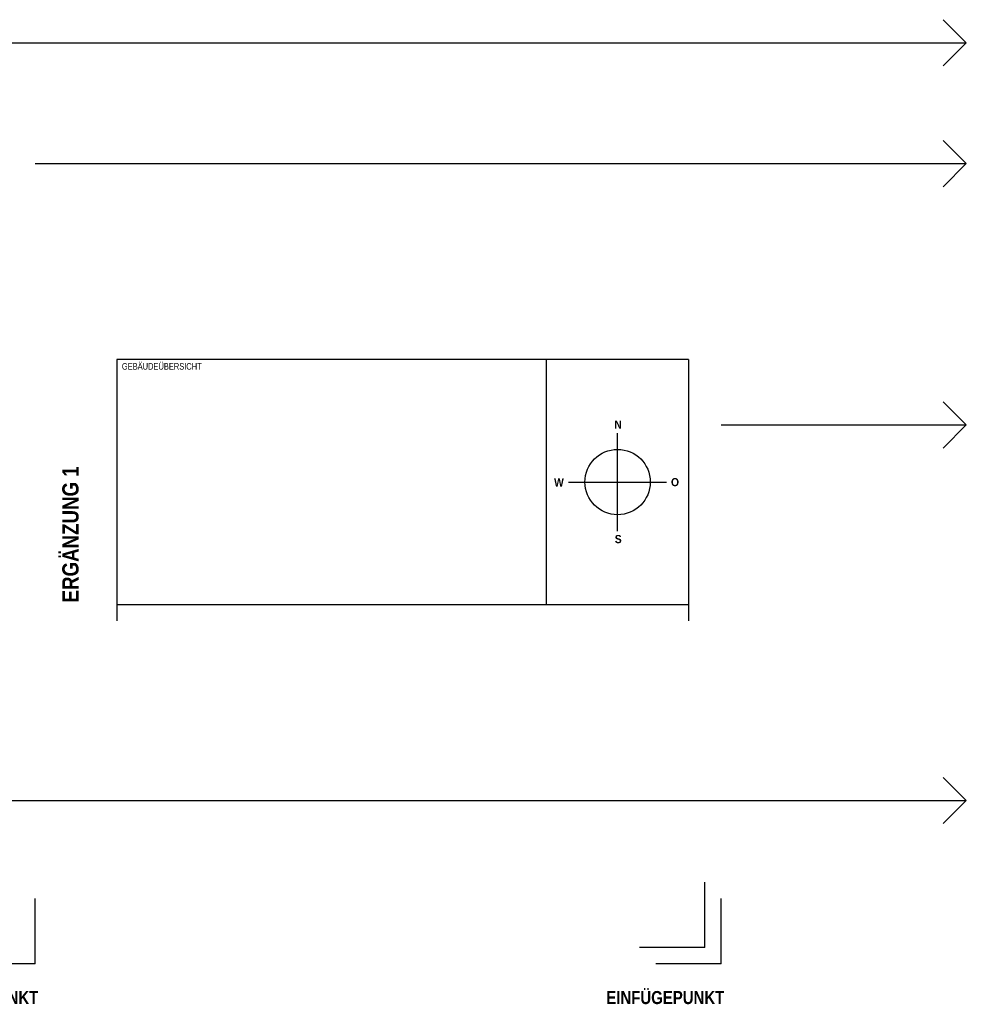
# Paper-space layout 'UBA-M Plankopf Basis+HU-Bau' of a CAD drawing. Extents: x -59 to 1067, y 10 to 746.
# Tile 5 of 7: x 556 to 846, y 10 to 311. Entities that reach past the tile are written whole.
import ezdxf

# ---------------------------------------------------------------- set-up
doc = ezdxf.new("R2010")
doc.units = 0
doc.header["$LTSCALE"] = 0.05
doc.layers.add('Z_01_HILFSLINIE', color=9, linetype='Continuous', plot=False)
doc.layers.add('Z_06_PLANKOPF', color=183, linetype='Continuous', lineweight=25)
doc.layers.add('Z_08_PLANBESCHRIFT', color=183, linetype='Continuous')
doc.styles.add('Plankopf Inh groß', font='ARIALNB.TTF', dxfattribs={"height": 4})
doc.styles.add('Plankopf Inh klein', font='ARIALNB.TTF', dxfattribs={"width": 1.1, "height": 2.5})
doc.styles.add('Plankopf Überschriften', font='ARIALN.TTF', dxfattribs={"height": 2})

psp = doc.layouts.new('UBA-M Plankopf Basis+HU-Bau')

# ---------------------------------------------------------------- linework, layer by layer
at = {"layer": 'Z_01_HILFSLINIE'}
for p, q in [((766.13, 27.04), (766.13, 47.04)), ((561.13, 22.04), (561.13, 42.04)), ((771.13, 22.04), (771.13, 42.04)), ((766.13, 27.04), (746.13, 27.04)), ((561.13, 22.04), (541.13, 22.04)), ((771.13, 22.04), (751.13, 22.04))]:
    psp.add_line(p, q, dxfattribs=at)
at = {"layer": 'Z_06_PLANKOPF'}
for p, q in [((761.13, 207.04), (586.13, 207.04)), ((586.13, 207.04), (586.13, 127.04)), ((717.63, 132.04), (717.63, 207.04)), ((761.13, 207.04), (761.13, 127.04)), ((739.38, 154.54), (739.38, 184.54)), ((724.38, 169.54), (754.38, 169.54)), ((586.13, 132.04), (761.13, 132.04))]:
    psp.add_line(p, q, dxfattribs=at)
psp.add_circle((739.38, 169.54), 10, dxfattribs=at)
at = {"layer": 'Z_08_PLANBESCHRIFT'}
for p, q in [((846.13, 304.04), (839.05, 311.11)), ((141.13, 304.04), (846.13, 304.04)), ((846.13, 304.04), (839.05, 296.96)), ((846.13, 267.04), (839.05, 274.11)), ((561.13, 267.04), (846.13, 267.04)), ((846.13, 267.04), (839.05, 259.96)), ((846.13, 187.04), (839.05, 194.11)), ((771.13, 187.04), (846.13, 187.04)), ((846.13, 187.04), (839.05, 179.96)), ((846.13, 72.04), (839.05, 79.11)), ((141.13, 72.04), (846.13, 72.04)), ((846.13, 72.04), (839.05, 64.96))]:
    psp.add_line(p, q, dxfattribs=at)

# ---------------------------------------------------------------- texts
at = {"layer": 'Z_01_HILFSLINIE', "char_height": 4, "attachment_point": 1, "style": 'Plankopf Inh groß'}
for insert in [(525.91, 13.7), (735.91, 13.7)]:
    psp.add_mtext('EINFÜGEPUNKT', dxfattribs=dict(at, insert=insert))
at = {"layer": 'Z_06_PLANKOPF', "style": 'Plankopf Überschriften'}
psp.add_text('GEBÄUDEÜBERSICHT', height=2, dxfattribs=at).set_placement((587.63, 203.96))
at = {"layer": 'Z_06_PLANKOPF', "char_height": 2.5, "width": 0.1726, "attachment_point": 1, "style": 'Plankopf Inh klein'}
for s, insert in [('N', (738.4, 188.38)), ('W', (719.94, 170.67)), ('O', (755.73, 170.76)), ('S', (738.52, 153.32))]:
    psp.add_mtext(s, dxfattribs=dict(at, insert=insert))
at = {"layer": 'Z_08_PLANBESCHRIFT', "insert": (569.38, 132.67), "char_height": 5, "attachment_point": 1, "rotation": 90, "style": 'Plankopf Inh groß'}
psp.add_mtext('ERGÄNZUNG 1', dxfattribs=at)

doc.saveas('drawing.dxf')
